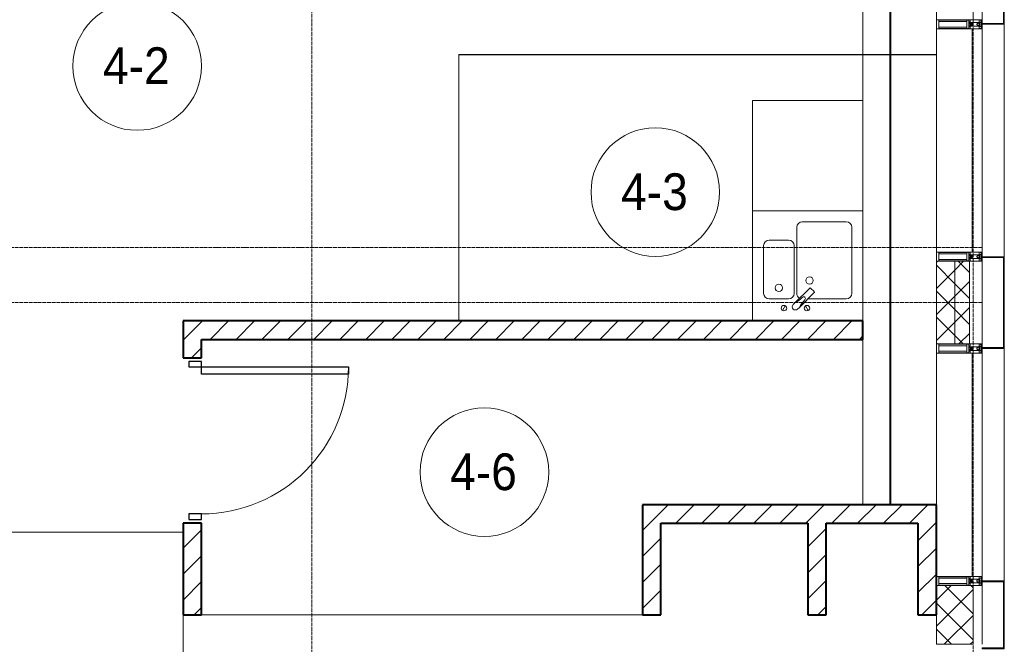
# Model space of a CAD drawing. Header units: millimetres. Extents: x 108703 to 201767, y 7718 to 232073.
# Tile 36 of 43: x 131560 to 136920, y 27840 to 31240. Entities that reach past the tile are written whole.
import ezdxf

# ---------------------------------------------------------------- set-up
doc = ezdxf.new("R2010")
doc.units = ezdxf.units.MM
for name, pattern in [('ADSK_Линия сетки', [25, 20, -2.5, 0, -2.5]), ('Линия сетки', [25, 20, -2.5, 0, -2.5]), ('Штрих_3_1_5_', [4.5, 3, -1.5]), ('Штриховая_ш3 п1_5', [4.5, 3, -1.5])]:
    doc.linetypes.add(name, pattern=pattern)
doc.layers.add('_Разделитель помещений_', color=4, linetype='Штриховая_ш3 п1_5', lineweight=40, true_color=0x00ffff)
for name, color, linetype, lineweight in [('Двери', 7, 'Continuous', 18), ('Импосты витража', 7, 'Continuous', 18), ('Колонны', 7, 'Continuous', 18), ('Марки помещений', 7, 'Continuous', 20), ('Мебель', 7, 'Continuous', 18), ('Оси', 7, 'Continuous', 9), ('Панели витража', 7, 'Continuous', 18), ('Перекрытия', 7, 'Continuous', 18), ('Сантехнические приборы', 7, 'Continuous', 18), ('Стены', 7, 'Continuous', 18), ('Стены разрез', 7, 'Continuous', 40), ('Стены штриховка', 7, 'Continuous', 40), ('Элементы узлов', 7, 'Continuous', 18)]:
    doc.layers.add(name, color=color, linetype=linetype, lineweight=lineweight)
doc.styles.add('Arial_3', font='arial.ttf', dxfattribs={"width": 0.9, "height": 200})
pattern_1 = [(45, (0, 0), (-70.71068, 70.71068), [])]
pattern_2 = [(45, (0, 0), (-70.71068, 70.71068), []), (135, (0, 0), (-70.71068, -70.71068), [])]

# ---------------------------------------------------------------- blocks, each defined once
blk = doc.blocks.new('MR_Мойка - Кухонная мойка-2638761-МКСС_К4_L25_84_600_')
at = {"layer": 'Сантехнические приборы', "color": 253, "true_color": 0xaaaaaa}
for p, q in [((-300, -50), (-300, 550)), ((-300, 550), (300, 550)), ((-300, -50), (-300, 550)), ((300, 550), (300, -50)), ((-30, 490), (210, 490)), ((-60, 100), (-60, 460)), ((240, 460), (240, 100)), ((-210, 390), (-104, 390)), ((-240, 100), (-240, 360)), ((-74, 360), (-74, 100)), ((-69.8, 48.2), (11.4, 129.4)), ((15.7, 129.4), (35.5, 109.6)), ((-104, 70), (-210, 70)), ((35.5, 105.4), (-45.7, 24.2)), ((210, 70), (0.1, 70)), ((-136.7, 6.7), (-122.6, 33.3)), ((-79, 39), (-69.8, 48.2)), ((-45.7, 24.2), (-55, 14.9)), ((2.7, 6.7), (-11.4, 33.3))]:
    blk.add_line(p, q, dxfattribs=at)
for centre, radius, start, end in [((-30, 460), 30, 90, 180), ((210, 460), 30, 0, 90), ((-210, 360), 30, 90, 180), ((-104, 360), 30, 0, 90), ((10, 170), 20, 0, 180), ((10, 170), 20, 180, 0), ((-157, 130), 20, 0, 180), ((-157, 130), 20, 180, 0), ((13.5, 127.3), 3, 45, 135), ((13.5, 127.3), 3, 45, 135), ((33.3, 107.5), 3, 315, 45), ((33.3, 107.5), 3, 315, 45), ((-210, 100), 30, 180, 270), ((-104, 100), 30, 270, 0), ((-171.5, 230.2), 208.5, 299.1823, 313.4054), ((-30, 100), 30, 180, 241.4489), ((136.3, -77.5), 208.5, 136.5946, 150.8177), ((-21.7, 72.3), 9.19, 315, 135), ((210, 100), 30, 270, 0), ((-129.7, 20), 15, 0, 180), ((-129.7, 20), 15, 180, 0), ((-67, 26.9), 17, 135, 315), ((-4.3, 20), 15, 0, 180), ((-4.3, 20), 15, 180, 0)]:
    blk.add_arc(centre, radius, start, end, dxfattribs=at)
blk = doc.blocks.new('MR_Зона обслуживания - MR_Зона обслуживания-2638763-МКСС_К4_L25_84_600_')
at = {"layer": 'Мебель', "lineweight": 9}
for p, q in [((300, 600), (-300, 600)), ((-300, 600), (-300, 0)), ((300, 0), (300, 600)), ((-300, 0), (300, 0))]:
    blk.add_line(p, q, dxfattribs=at)
blk = doc.blocks.new('A_DOR_Door - Вн_3_Одинарная_900x2100-3250834-МКСС_К4_L25_84_600_')
at = {"layer": 'Двери', "color": 253, "lineweight": 30, "true_color": 0xaaaaaa}
for p, q in [((-400, 50), (-400, 850)), ((-400, 850), (-360, 850)), ((-400, 50), (-400, 850)), ((-360, 850), (-360, 50)), ((-430, 50), (-430, -20)), ((-400, 50), (-430, 50)), ((-360, 50), (-400, 50)), ((-400, -20), (-400, 50)), ((430, 50), (400, 50)), ((400, 50), (400, -20)), ((430, -20), (430, 50)), ((-430, -20), (-400, -20)), ((400, -20), (430, -20))]:
    blk.add_line(p, q, dxfattribs=at)
at = {"layer": 'Двери', "color": 254, "lineweight": 9, "true_color": 0xd4d4d4}
blk.add_arc((-400, 50), 800, 360, 90, dxfattribs=at)
blk = doc.blocks.new('135_SLK_K4_AR_rvt-1-МКСС_К4_L25_84_600_')
at = {"layer": 'Стены разрез', "lineweight": 9, "true_color": 0xaaaaaa}
h = blk.add_hatch(dxfattribs=at)
h.set_pattern_fill('FP_3', color=253, style=0, pattern_type=2)
h.set_pattern_definition(pattern_1)
h.paths.add_polyline_path([(132550, 28000), (132550, 28500), (132450, 28500), (132450, 28000)])
h.paths.add_polyline_path([(132550, 29400), (132550, 29600), (132450, 29600), (132450, 29400)])
h = blk.add_hatch(dxfattribs=at)
h.set_pattern_fill('FP_3', color=253, style=0, pattern_type=2)
h.set_pattern_definition(pattern_1)
h.paths.add_polyline_path([(136150, 29500), (136150, 29600), (132550, 29600), (132550, 29500), (135640.3, 29500)])
h = blk.add_hatch(dxfattribs=at)
h.set_pattern_fill('FP_3', color=253, style=0, pattern_type=2)
h.set_pattern_definition(pattern_1)
h.paths.add_polyline_path([(136450, 28500), (136550, 28500), (136550, 28600), (134950, 28600), (134950, 28500), (135950, 28500)])
h = blk.add_hatch(dxfattribs=at)
h.set_pattern_fill('FP_3', color=253, style=0, pattern_type=2)
h.set_pattern_definition(pattern_1)
h.paths.add_polyline_path([(135050, 28000), (135050, 28500), (134950, 28500), (134950, 28000)])
h = blk.add_hatch(dxfattribs=at)
h.set_pattern_fill('FP_3', color=253, style=0, pattern_type=2)
h.set_pattern_definition(pattern_1)
h.paths.add_polyline_path([(135950, 28000), (135950, 28500), (135850, 28500), (135850, 28000)])
h = blk.add_hatch(dxfattribs=at)
h.set_pattern_fill('FP_3', color=253, style=0, pattern_type=2)
h.set_pattern_definition(pattern_1)
h.paths.add_polyline_path([(136550, 28000), (136550, 28500), (136450, 28500), (136450, 28000)])
at = {"layer": '_Разделитель помещений_', "color": 131, "linetype": 'Штрих_3_1_5_', "true_color": 0xaaffff}
blk.add_line((136300, 28600), (136300, 32553), dxfattribs=at)
at = {"layer": 'Перекрытия', "color": 253, "true_color": 0xaaaaaa}
for p, q in [((136150, 30800), (136150, 32500)), ((136150, 28600), (136150, 29500)), ((132450, 25750), (132450, 28000)), ((132550, 28000), (134950, 28000))]:
    blk.add_line(p, q, dxfattribs=at)
at = {"layer": 'Стены', "color": 253, "true_color": 0xaaaaaa}
for p, q in [((133950.4, 31050.4), (136550, 31050.4)), ((133950.4, 31050.4), (133950.4, 31049.6)), ((133950.4, 29600), (133950.4, 31049.6)), ((136550, 31049.6), (133951.2, 31049.6)), ((133951.2, 31049.6), (133951.2, 29600)), ((136550, 31050.4), (136150, 31050.4)), ((136150, 31049.6), (136550, 31049.6)), ((136550, 31050.4), (136550, 31049.6)), ((132450, 28449.6), (131250, 28449.6)), ((131250.8, 28450.4), (132450, 28450.4))]:
    blk.add_line(p, q, dxfattribs=at)
at = {"layer": 'Стены разрез', "color": 253, "true_color": 0xaaaaaa}
for p, q in [((132550, 29600), (132450, 29600)), ((132450, 29600), (132450, 29400)), ((136150, 29600), (132550, 29600)), ((136150, 29500), (136150, 29600)), ((132550, 29400), (132550, 29500)), ((132550, 29500), (136150, 29500)), ((132450, 29400), (132550, 29400)), ((136550, 28600), (134950, 28600)), ((134950, 28600), (134950, 28500)), ((136550, 28500), (136550, 28600)), ((132550, 28500), (132450, 28500)), ((132450, 28500), (132450, 28000)), ((132550, 28000), (132550, 28500)), ((134950, 28500), (134950, 28000)), ((135050, 28500), (135850, 28500)), ((135050, 28000), (135050, 28500)), ((135850, 28500), (135850, 28000)), ((135950, 28500), (136450, 28500)), ((135950, 28000), (135950, 28500)), ((136450, 28500), (136450, 28000)), ((136550, 28000), (136550, 28500)), ((132450, 28000), (132550, 28000)), ((134950, 28000), (135050, 28000)), ((135850, 28000), (135950, 28000)), ((136450, 28000), (136550, 28000))]:
    blk.add_line(p, q, dxfattribs=at)
at = {"layer": 'Двери', "color": 253, "lineweight": 18, "true_color": 0xaaaaaa, "rotation": 270}
blk.add_blockref('A_DOR_Door - Вн_3_Одинарная_900x2100-3250834-МКСС_К4_L25_84_600_', (132500, 28950), dxfattribs=at)
at = {"layer": 'Мебель', "color": 253, "lineweight": 18, "true_color": 0xaaaaaa}
blk.add_blockref('MR_Зона обслуживания - MR_Зона обслуживания-2638763-МКСС_К4_L25_84_600_', (135850, 30200), dxfattribs=at)
at = {"layer": 'Сантехнические приборы', "color": 253, "lineweight": 18, "true_color": 0xaaaaaa}
blk.add_blockref('MR_Мойка - Кухонная мойка-2638761-МКСС_К4_L25_84_600_', (135850, 29650), dxfattribs=at)
blk = doc.blocks.new('A_SLK_PAN_Type1 - Прямой тип панели-6537263-МКСС_К4_L25_84_600_')
at = {"layer": 'Колонны', "lineweight": 5}
for p, q in [((-250, 120), (250, 120)), ((-250, 0), (-250, 120)), ((-245, 115), (-245, 0)), ((245, 115), (-245, 115)), ((245, 0), (245, 115)), ((250, 120), (250, 0)), ((-245, 0), (-250, 0)), ((250, 0), (245, 0))]:
    blk.add_line(p, q, dxfattribs=at)
blk = doc.blocks.new('A_SLK_PAN_Type1 - Прямой тип панели-6537264-МКСС_К4_L25_84_600_')
at = {"layer": 'Колонны', "lineweight": 5}
for p, q in [((-185, 120), (185, 120)), ((-185, 0), (-185, 120)), ((-180, 115), (-180, 0)), ((180, 115), (-180, 115)), ((180, 0), (180, 115)), ((185, 120), (185, 0)), ((-180, 0), (-185, 0)), ((185, 0), (180, 0))]:
    blk.add_line(p, q, dxfattribs=at)
blk = doc.blocks.new('System Panel - A_PAN_Glass-5804312-МКСС_К4_L25_84_600_')
at = {"layer": 'Панели витража', "color": 253, "lineweight": 5, "true_color": 0xaaaaaa}
for p, q in [((607.5, 0), (-607.5, 0)), ((-607.5, 0), (-607.5, -55)), ((607.5, -55), (607.5, 0)), ((-607.5, -55), (607.5, -55))]:
    blk.add_line(p, q, dxfattribs=at)
blk = doc.blocks.new('Rectangular Mullion - R_StandardFrame_50Wx250H-V37-МКСС_К4_L25_84_600_')
at = {"layer": 'Импосты витража', "color": 253, "lineweight": 5, "true_color": 0xaaaaaa}
blk.add_line((136550, 28600), (136550, 29425), dxfattribs=at)
blk = doc.blocks.new('Rectangular Mullion - R_StandardFrame_50Wx250H-4879929-МКСС_К4_L25_84_600_')
at = {"layer": 'Импосты витража', "color": 253, "lineweight": 5, "true_color": 0xaaaaaa}
blk.add_line((136800, 18575), (136800, 19025), dxfattribs=at)
blk = doc.blocks.new('Rectangular Mullion - 50Wx250H-2623690-МКСС_К4_L25_84_600_')
at = {"layer": 'Элементы узлов', "color": 253, "lineweight": 5, "true_color": 0xaaaaaa}
for p, q in [((-25, 65.2), (-25, 250)), ((-25, 250), (0, 250)), ((-23, 237.3), (0, 237.3)), ((-23, 237.3), (-23, 73.6)), ((-14.9, 84), (-14.9, 237.3)), ((25, 250), (0, 250)), ((23, 237.3), (0, 237.3)), ((14.9, 84), (14.9, 237.3)), ((23, 237.3), (23, 73.6)), ((25, 65.2), (25, 250)), ((-14, 65.2), (-25, 65.2)), ((0, 84), (-23, 84)), ((-0.5, 73.6), (-23, 73.6)), ((-14, 71.3), (-14, 65.2)), ((-10, 71.3), (-14, 71.3)), ((-10, 53), (-10, 71.3)), ((-8.7, 53), (-7, 54.7)), ((-7, 65.2), (-5.9, 67.3)), ((-7, 65.2), (-7, 54.7)), ((-4.1, 67.3), (-5.9, 67.3)), ((-4.1, 67.3), (-2.9, 65.1)), ((-2.9, 65.1), (-2.9, 54.6)), ((-1.3, 53), (-2.9, 54.6)), ((0, 84), (23, 84)), ((0.5, 73.6), (23, 73.6)), ((1.3, 53), (2.9, 54.6)), ((4.1, 67.3), (2.9, 65.1)), ((2.9, 65.1), (2.9, 54.6)), ((4.1, 67.3), (5.9, 67.3)), ((7, 65.2), (5.9, 67.3)), ((7, 65.2), (7, 54.7)), ((8.7, 53), (7, 54.7)), ((10, 71.3), (14, 71.3)), ((10, 53), (10, 71.3)), ((14, 71.3), (14, 65.2)), ((14, 65.2), (25, 65.2)), ((-23.8, 14.6), (-25, 14.2)), ((-25, 0), (-25, 14.2)), ((-22.3, 17), (-23.8, 17)), ((-23.8, 17), (-23.8, 14.6)), ((-22.5, 10.6), (-23.8, 14.6)), ((-22.5, 10.6), (-23.7, 9.9)), ((-23.7, 1.3), (-23.7, 9.9)), ((-23.7, 1.3), (-11.8, 1.3)), ((-23.2, 10.2), (-22.5, 8)), ((-22.5, 8), (-22.5, 4.5)), ((-21.3, 4.5), (-22.5, 4.5)), ((-22.3, 17), (-22.3, 16)), ((-22.3, 16), (-21.3, 16)), ((-19, 17.6), (-21.3, 16)), ((-21.3, 4.5), (-21.3, 6.5)), ((-21.3, 6.5), (-14.2, 6.5)), ((-18.4, 16.6), (-19, 17.6)), ((-7.4, 16.6), (-18.4, 16.6)), ((-14.2, 6.5), (-14.2, 4.5)), ((-13.2, 4.5), (-14.2, 4.5)), ((-13.2, 4.5), (-12.2, 7.2)), ((-12.7, 7.6), (-11.3, 11.4)), ((-12.7, 7.6), (-11.8, 6.9)), ((-12.2, 9), (-12.2, 14.8)), ((-12.2, 14.8), (0, 14.8)), ((-11.8, 1.3), (-11.8, 6.9)), ((-10.5, 11.2), (-11.3, 11.4)), ((-10.5, 1.5), (-10.5, 11.2)), ((-4.8, 1.5), (-10.5, 1.5)), ((-8.7, 53), (-10, 53)), ((-10, 53), (-10, 17)), ((-10, 17), (-7.5, 17)), ((-8.5, 23), (-1.5, 30)), ((-8.5, 18.5), (-8.5, 23)), ((-7.5, 18.5), (-8.5, 18.5)), ((-7.5, 17), (-7.5, 18.5)), ((-7.4, 18), (-7.4, 16.6)), ((-2.6, 18), (-7.4, 18)), ((0, 8), (-4.8, 8)), ((-4.8, 1.5), (-4.8, 8)), ((-2.6, 18), (-2.6, 16.8)), ((-2.6, 16.8), (0, 16.8)), ((-1.5, 30), (0, 30)), ((0, 53), (-1.3, 53)), ((0, 53), (1.3, 53)), ((1.5, 30), (0, 30)), ((2.6, 16.8), (0, 16.8)), ((0, 14.8), (0, 16.8)), ((0, 14.8), (0, 16.8)), ((12.2, 14.8), (0, 14.8)), ((0, 0), (0, 8)), ((0, 8), (4.8, 8)), ((0, 0), (0, 8)), ((8.5, 23), (1.5, 30)), ((2.6, 18), (2.6, 16.8)), ((2.6, 18), (7.4, 18)), ((4.8, 1.5), (4.8, 8)), ((4.8, 1.5), (10.5, 1.5)), ((7.4, 18), (7.4, 16.6)), ((7.4, 16.6), (18.4, 16.6)), ((7.5, 18.5), (8.5, 18.5)), ((7.5, 17), (7.5, 18.5)), ((10, 17), (7.5, 17)), ((8.5, 18.5), (8.5, 23)), ((8.7, 53), (10, 53)), ((10, 53), (10, 17)), ((10.5, 11.2), (11.3, 11.4)), ((10.5, 1.5), (10.5, 11.2)), ((12.7, 7.6), (11.3, 11.4)), ((12.7, 7.6), (11.8, 6.9)), ((11.8, 1.3), (11.8, 6.9)), ((23.7, 1.3), (11.8, 1.3)), ((12.2, 9), (12.2, 14.8)), ((13.2, 4.5), (12.2, 7.2)), ((13.2, 4.5), (14.2, 4.5)), ((21.3, 6.5), (14.2, 6.5)), ((14.2, 6.5), (14.2, 4.5)), ((18.4, 16.6), (19, 17.6)), ((19, 17.6), (21.3, 16)), ((22.3, 16), (21.3, 16)), ((21.3, 4.5), (21.3, 6.5)), ((21.3, 4.5), (22.5, 4.5)), ((22.3, 17), (22.3, 16)), ((22.3, 17), (23.8, 17)), ((22.5, 10.6), (23.8, 14.6)), ((22.5, 10.6), (23.7, 9.9)), ((23.2, 10.2), (22.5, 8)), ((22.5, 8), (22.5, 4.5)), ((23.7, 1.3), (23.7, 9.9)), ((23.8, 17), (23.8, 14.6)), ((23.8, 14.6), (25, 14.2)), ((25, 0), (25, 14.2)), ((-25, 0), (0, 0)), ((25, 0), (0, 0))]:
    blk.add_line(p, q, dxfattribs=at)
for centre, start, end in [((-0.5, 73.1), 360, 90), ((0.5, 73.1), 90, 180)]:
    blk.add_arc(centre, 0.5, start, end, dxfattribs=at)
blk = doc.blocks.new('Rectangular Mullion - R_StandardFrame_50Wx250H-V36-МКСС_К4_L25_84_600_')
at = {"layer": 'Импосты витража', "color": 253, "lineweight": 5, "true_color": 0xaaaaaa}
for p, q in [((-25, 0), (-25, 250)), ((-25, 250), (25, 250)), ((25, 250), (25, 0)), ((0, 0), (-25, 0)), ((25, 0), (5, 0))]:
    blk.add_line(p, q, dxfattribs=at)
blk = doc.blocks.new('Rectangular Mullion - R_StandardFrame_50Wx250H-5802745-МКСС_К4_L25_84_600_')
at = {"layer": 'Импосты витража', "color": 253, "lineweight": 5, "true_color": 0xaaaaaa}
for p, q in [((-25, 0), (-25, 250)), ((-25, 250), (25, 250)), ((25, 250), (25, 0)), ((-5, 0), (-25, 0)), ((25, 0), (0, 0))]:
    blk.add_line(p, q, dxfattribs=at)
blk = doc.blocks.new('Rectangular Mullion - R_StandardFrame_50Wx250H-5804033-МКСС_К4_L25_84_600_')
at = {"layer": 'Импосты витража', "color": 253, "lineweight": 5, "true_color": 0xaaaaaa}
blk.add_line((136800, 20340), (136800, 20660), dxfattribs=at)
blk = doc.blocks.new('Rectangular Mullion - R_StandardFrame_50Wx250H-V39-МКСС_К4_L25_84_600_')
at = {"layer": 'Импосты витража', "color": 253, "lineweight": 5, "true_color": 0xaaaaaa}
blk.add_line((136550, 19075), (136550, 20290), dxfattribs=at)
blk = doc.blocks.new('Rectangular Mullion - R_StandardFrame_50Wx250H-5802904-МКСС_К4_L25_84_600_')
at = {"layer": 'Импосты витража', "color": 253, "lineweight": 5, "true_color": 0xaaaaaa}
for p, q in [((-25, 0), (-25, 250)), ((-25, 250), (25, 250)), ((25, 250), (25, 0)), ((-5, 0), (-25, 0)), ((25, 0), (0, 0))]:
    blk.add_line(p, q, dxfattribs=at)
blk = doc.blocks.new('A_OGR_PAN_Отлив - A_OGR_PAN_Отлив-6070778-МКСС_К4_L25_84_600_')
at = {"layer": 'Колонны', "color": 253, "lineweight": 5, "true_color": 0xaaaaaa}
blk.add_line((632.5, 120), (-632.5, 120), dxfattribs=at)
blk = doc.blocks.new('135_SLK_K4_AR_FCD_rvt-1-МКСС_К4_L25_84_600_')
at = {"layer": 'Стены разрез', "lineweight": 5, "true_color": 0xaaaaaa}
h = blk.add_hatch(dxfattribs=at)
h.set_pattern_fill('FP_4', color=253, style=0, pattern_type=2)
h.set_pattern_definition(pattern_2)
h.paths.add_polyline_path([(136650, 29475), (136650, 29925), (136550, 29925), (136550, 29475)])
h = blk.add_hatch(dxfattribs=at)
h.set_pattern_fill('FP_4', color=253, style=0, pattern_type=2)
h.set_pattern_definition(pattern_2)
h.paths.add_polyline_path([(136730, 29475), (136730, 29925), (136650, 29925), (136650, 29475)])
h = blk.add_hatch(dxfattribs=at)
h.set_pattern_fill('FP_4', color=253, style=0, pattern_type=2)
h.set_pattern_definition(pattern_2)
h.paths.add_polyline_path([(136750, 27840), (136750, 28160), (136550, 28160), (136550, 27840)])
at = {"layer": 'Стены разрез', "color": 253, "lineweight": 9, "true_color": 0xaaaaaa}
for p, q in [((136550, 31560), (136550, 31240)), ((136750, 31240), (136750, 31560)), ((136550, 31240), (136750, 31240)), ((136550, 29925), (136550, 29475)), ((136730, 29925), (136550, 29925)), ((136730, 29475), (136730, 29925)), ((136550, 29475), (136730, 29475)), ((136550, 28160), (136550, 27840)), ((136750, 28160), (136550, 28160)), ((136750, 27840), (136750, 28160)), ((136550, 27840), (136750, 27840))]:
    blk.add_line(p, q, dxfattribs=at)
at = {"layer": 'Стены штриховка', "color": 253, "lineweight": 9, "true_color": 0xaaaaaa}
blk.add_line((136650, 29475), (136650, 29925), dxfattribs=at)
at = {"layer": 'Импосты витража', "color": 253, "lineweight": 5, "true_color": 0xaaaaaa}
for name, p in [('Rectangular Mullion - R_StandardFrame_50Wx250H-5804033-МКСС_К4_L25_84_600_', (0, 10900)), ('Rectangular Mullion - R_StandardFrame_50Wx250H-V39-МКСС_К4_L25_84_600_', (0, 10900)), ('Rectangular Mullion - R_StandardFrame_50Wx250H-4879929-МКСС_К4_L25_84_600_', (0, 10900)), ('Rectangular Mullion - R_StandardFrame_50Wx250H-V37-МКСС_К4_L25_84_600_', (0, 0)), ('Rectangular Mullion - R_StandardFrame_50Wx250H-5804033-МКСС_К4_L25_84_600_', (0, 7500))]:
    blk.add_blockref(name, p, dxfattribs=at)
at = {"layer": 'Импосты витража', "color": 253, "lineweight": 5, "true_color": 0xaaaaaa, "extrusion": (0, 0, -1), "rotation": 270}
for name, p in [('Rectangular Mullion - 50Wx250H-2623690-МКСС_К4_L25_84_600_', (-136800, 31215)), ('Rectangular Mullion - R_StandardFrame_50Wx250H-5802904-МКСС_К4_L25_84_600_', (-136800, 31215)), ('Rectangular Mullion - 50Wx250H-2623690-МКСС_К4_L25_84_600_', (-136800, 29950)), ('Rectangular Mullion - R_StandardFrame_50Wx250H-V36-МКСС_К4_L25_84_600_', (-136800, 29950)), ('Rectangular Mullion - 50Wx250H-2623690-МКСС_К4_L25_84_600_', (-136800, 29450)), ('Rectangular Mullion - R_StandardFrame_50Wx250H-5802745-МКСС_К4_L25_84_600_', (-136800, 29450)), ('Rectangular Mullion - 50Wx250H-2623690-МКСС_К4_L25_84_600_', (-136800, 28185)), ('Rectangular Mullion - R_StandardFrame_50Wx250H-V36-МКСС_К4_L25_84_600_', (-136800, 28185))]:
    blk.add_blockref(name, p, dxfattribs=at)
at = {"layer": 'Колонны', "color": 253, "lineweight": 5, "true_color": 0xaaaaaa}
for name, p, rotation in [('A_SLK_PAN_Type1 - Прямой тип панели-6537264-МКСС_К4_L25_84_600_', (136800, 31400), 269.9999999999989), ('A_OGR_PAN_Отлив - A_OGR_PAN_Отлив-6070778-МКСС_К4_L25_84_600_', (136800, 30582.5), 269.9999999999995), ('A_SLK_PAN_Type1 - Прямой тип панели-6537263-МКСС_К4_L25_84_600_', (136800, 29700), 269.9999999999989), ('A_OGR_PAN_Отлив - A_OGR_PAN_Отлив-6070778-МКСС_К4_L25_84_600_', (136800, 28817.5), 269.9999999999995), ('A_SLK_PAN_Type1 - Прямой тип панели-6537264-МКСС_К4_L25_84_600_', (136800, 28000), 269.9999999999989)]:
    blk.add_blockref(name, p, dxfattribs=dict(at, rotation=rotation))
at = {"layer": 'Панели витража', "color": 253, "lineweight": 5, "true_color": 0xaaaaaa, "rotation": 270}
for p in [(136800, 30582.5), (136800, 28817.5)]:
    blk.add_blockref('System Panel - A_PAN_Glass-5804312-МКСС_К4_L25_84_600_', p, dxfattribs=at)
blk = doc.blocks.new('050_Марка_Помещение - Номер-620969-МКСС_К4_L25_84_600_')
at = {"layer": 'Марки помещений'}
blk.add_circle((0, 0), 3.5, dxfattribs=at)

msp = doc.modelspace()

# ---------------------------------------------------------------- linework, layer by layer
at = {"layer": 'Оси', "linetype": 'Линия сетки'}
for p, q in [((133150, 12025.7), (133150, 33100)), ((136750, 12025.7), (136750, 33100))]:
    msp.add_line(p, q, dxfattribs=at)
at = {"layer": 'Оси', "linetype": 'ADSK_Линия сетки'}
for p, q in [((136800, 30000), (110791, 30000)), ((136800, 29700), (109521, 29700))]:
    msp.add_line(p, q, dxfattribs=at)

# ---------------------------------------------------------------- block references
at = {"lineweight": 5}
for name in ['135_SLK_K4_AR_FCD_rvt-1-МКСС_К4_L25_84_600_', '135_SLK_K4_AR_rvt-1-МКСС_К4_L25_84_600_']:
    msp.add_blockref(name, (0, 0), dxfattribs=at)
at = {"layer": 'Марки помещений', "xscale": 99.99999999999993, "yscale": 99.99999999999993, "zscale": 99.99999999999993}
for p in [(132199.8, 30987.8), (135020.2, 30301.8), (134089.7, 28777.4)]:
    msp.add_blockref('050_Марка_Помещение - Номер-620969-МКСС_К4_L25_84_600_', p, dxfattribs=at)

# ---------------------------------------------------------------- texts
at = {"layer": 'Марки помещений', "lineweight": 9, "char_height": 200, "width": 447.342, "attachment_point": 1, "style": 'Arial_3'}
for s, insert in [('4-2', (132013.2, 31089.6)), ('4-3', (134833.7, 30403.6)), ('4-6', (133903.2, 28879.1))]:
    msp.add_mtext(s, dxfattribs=dict(at, insert=insert))

doc.saveas('drawing.dxf')
